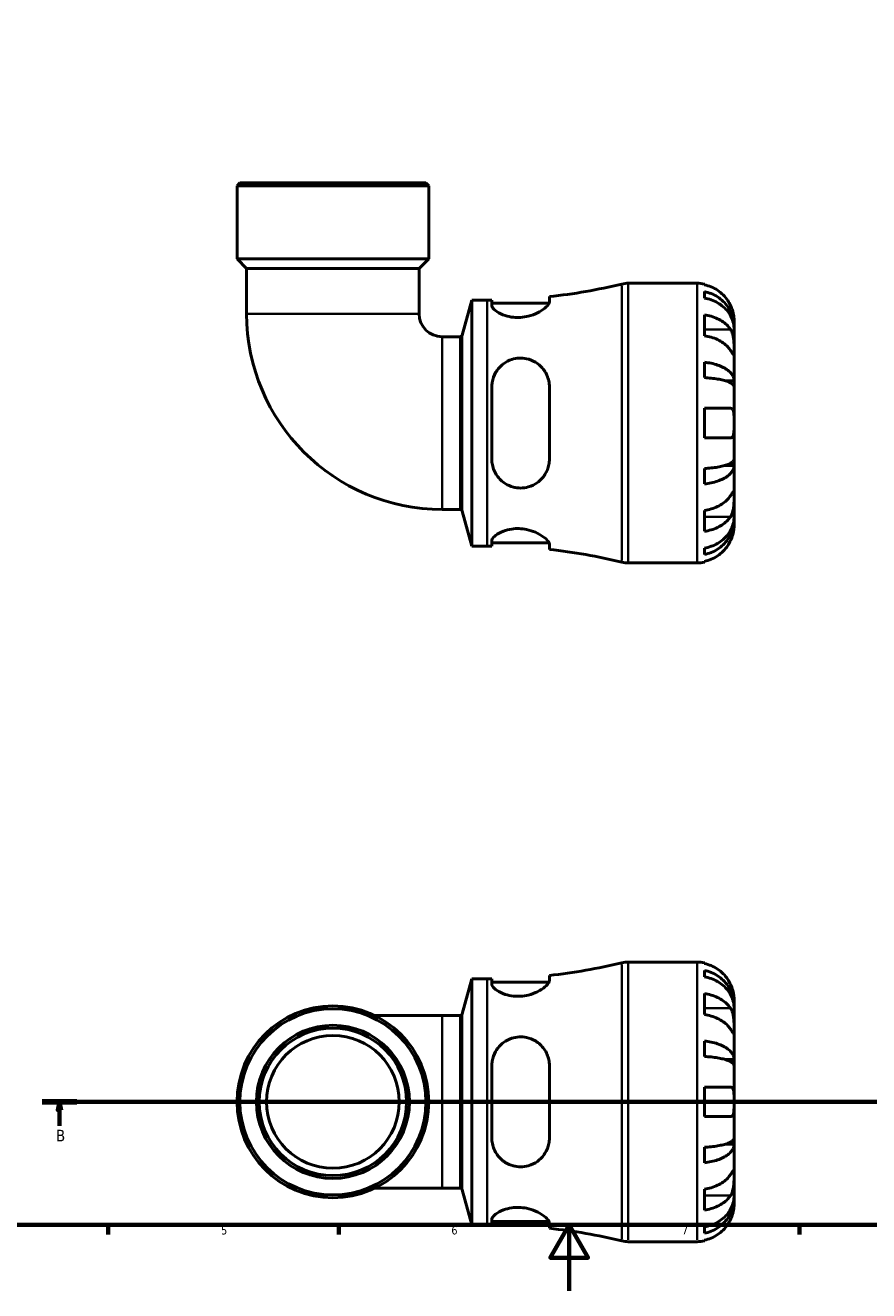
# Model space of a CAD drawing. Header units: millimetres. Extents: x 0 to 902, y 0 to 769.
# Tile 2 of 6: x 255 to 512, y 0 to 385. Entities that reach past the tile are written whole.
import ezdxf

# ---------------------------------------------------------------- set-up
doc = ezdxf.new("R2010")
doc.units = ezdxf.units.MM
doc.linetypes.add('CHAIN', pattern=[0.7087, 0.4724, -0.0591, 0.1181, -0.0591])
for name, color, linetype, lineweight in [('Border (ISO)', 7, 'Continuous', 70), ('Section Line (ISO)', 7, 'CHAIN', 70), ('Visible (ISO)', 7, 'Continuous', 50), ('Visible Narrow (ISO)', 7, 'Continuous', 35)]:
    doc.layers.add(name, color=color, linetype=linetype, lineweight=lineweight)
doc.styles.add('Label Text (ISO)', font='tahoma.ttf')
doc.styles.add('Note Text (ISO)', font='tahoma.ttf')

# ---------------------------------------------------------------- blocks, each defined once
blk = doc.blocks.new('Borders Default Border')
at = {"layer": 'Border (ISO)'}
for p, q in [((280.33, 20), (280.33, 17.1)), ((350.42, 20), (350.42, 17.1)), ((490.58, 20), (490.58, 17.1))]:
    blk.add_line(p, q, dxfattribs=at)
at = {"layer": 'Border (ISO)', "flags": 128}
for points in [[(20, 20), (20, 574), (821, 574), (821, 20), (20, 20)], [(420.5, 0), (420.5, 20), (414.73, 10), (426.27, 10), (420.5, 20)]]:
    blk.add_lwpolyline(points, dxfattribs=at)
at = {"layer": 'Border (ISO)', "color": 232, "true_color": 0xca0064, "char_height": 2.5, "attachment_point": 7, "style": 'Note Text (ISO)'}
for s, insert in [('5', (314.64, 17.05)), ('6', (384.66, 17.05)), ('7', (454.77, 17.1))]:
    blk.add_mtext(s, dxfattribs=dict(at, insert=insert))
blk = doc.blocks.new('2dTransSection0')
at = {"layer": 'Section Line (ISO)', "linetype": 'CHAIN'}
blk.add_line((260.21, 57.4), (609.35, 57.4), dxfattribs=at)
at = {"layer": 'Section Line (ISO)', "linetype": 'Continuous', "lineweight": 140}
for p, q in [((260.21, 57.4), (270.73, 57.4)), ((598.82, 57.4), (609.35, 57.4))]:
    blk.add_line(p, q, dxfattribs=at)
at = {"layer": 'Section Line (ISO)', "linetype": 'Continuous'}
for p, q in [((265.47, 57.4), (264.97, 54.9)), ((264.97, 54.9), (265.97, 54.9)), ((265.47, 54.9), (265.47, 57.4)), ((265.97, 54.9), (265.47, 57.4)), ((265.47, 50.14), (265.47, 54.9)), ((604.09, 57.4), (603.59, 54.9)), ((603.59, 54.9), (604.59, 54.9)), ((604.09, 54.9), (604.09, 57.4)), ((604.59, 54.9), (604.09, 57.4)), ((604.09, 50.14), (604.09, 54.9))]:
    blk.add_line(p, q, dxfattribs=at)
at = {"layer": 'Section Line (ISO)', "linetype": 'Continuous', "flags": 128}
for points in [[(265.97, 54.9), (265.47, 57.4), (264.97, 54.9), (265.97, 54.9)], [(604.59, 54.9), (604.09, 57.4), (603.59, 54.9), (604.59, 54.9)]]:
    blk.add_lwpolyline(points, dxfattribs=at)
at = {"layer": 'Section Line (ISO)'}
for points in [[(265.97, 54.9), (265.47, 57.4), (264.97, 54.9), (265.97, 54.9)], [(604.59, 54.9), (604.09, 57.4), (603.59, 54.9), (604.59, 54.9)]]:
    blk.add_solid(points, dxfattribs=at)
at = {"layer": 'Section Line (ISO)', "char_height": 3.5, "attachment_point": 7, "style": 'Label Text (ISO)'}
for insert in [(264.4, 45.4), (603.02, 45.4)]:
    blk.add_mtext('B', dxfattribs=dict(at, insert=insert))

msp = doc.modelspace()

# ---------------------------------------------------------------- linework, layer by layer
at = {"layer": 'Visible (ISO)'}
for p, q in [((320.342, 336.741), (319.492, 335.891)), ((377.791, 335.891), (319.492, 335.891)), ((319.492, 313.641), (319.492, 335.891)), ((320.342, 336.741), (376.941, 336.741)), ((376.941, 336.741), (377.791, 335.891)), ((377.791, 313.641), (377.791, 335.891)), ((377.791, 313.641), (319.492, 313.641)), ((322.407, 310.726), (319.492, 313.641)), ((374.876, 310.726), (377.791, 313.641)), ((322.407, 310.726), (322.407, 296.945)), ((374.876, 310.726), (322.407, 310.726)), ((374.876, 310.726), (374.876, 296.945)), ((438.484, 306.241), (459.392, 306.241)), ((461.642, 306.014), (461.642, 305.774)), ((387.995, 290.48), (390.852, 301.141)), ((390.852, 226.341), (390.852, 301.141)), ((390.852, 301.141), (395.592, 301.141)), ((396.977, 301.147), (396.977, 299.493)), ((396.977, 300.141), (414.383, 300.141)), ((414.477, 300.559), (414.477, 302.167)), ((461.642, 303.698), (461.642, 301.753)), ((461.642, 296.645), (461.642, 290.281)), ((470.642, 292.98), (470.607, 292.98)), ((470.642, 292.98), (470.642, 294.991)), ((470.642, 292.215), (470.642, 292.98)), ((381.846, 289.976), (387.338, 289.976)), ((470.642, 285.838), (470.642, 292.215)), ((470.642, 276.618), (470.642, 285.838)), ((461.642, 282.236), (461.642, 277.542)), ((396.977, 274.741), (396.977, 252.741)), ((414.477, 252.741), (414.477, 274.741)), ((470.642, 276.618), (467.913, 276.618)), ((470.642, 274.77), (470.642, 276.618)), ((470.642, 263.741), (470.642, 274.77)), ((461.642, 268.241), (461.642, 259.241)), ((470.642, 252.712), (470.642, 263.741)), ((470.642, 250.865), (467.913, 250.865)), ((470.642, 250.865), (470.642, 252.712)), ((470.642, 241.644), (470.642, 250.865)), ((461.642, 249.941), (461.642, 245.246)), ((470.642, 235.268), (470.642, 241.644)), ((381.846, 237.507), (387.338, 237.507)), ((387.995, 237.003), (390.852, 226.341)), ((461.642, 237.202), (461.642, 230.838)), ((470.642, 234.502), (470.642, 235.268)), ((470.642, 234.502), (470.607, 234.502)), ((470.642, 232.491), (470.642, 234.502)), ((396.977, 227.99), (396.977, 226.336)), ((396.977, 227.341), (414.383, 227.341)), ((390.852, 226.341), (395.592, 226.341)), ((414.477, 225.316), (414.477, 226.924)), ((461.642, 225.729), (461.642, 223.785)), ((438.484, 221.241), (459.392, 221.241)), ((461.642, 221.709), (461.642, 221.469)), ((438.484, 99.901), (459.392, 99.901)), ((461.642, 99.674), (461.642, 99.433)), ((461.642, 97.358), (461.642, 95.413)), ((387.995, 84.139), (390.852, 94.801)), ((390.852, 20.001), (390.852, 94.801)), ((390.852, 94.801), (395.592, 94.801)), ((396.977, 94.806), (396.977, 93.152)), ((396.977, 93.801), (414.383, 93.801)), ((414.477, 94.218), (414.477, 95.826)), ((461.642, 90.304), (461.642, 83.94)), ((470.642, 86.64), (470.642, 88.651)), ((470.642, 86.64), (470.607, 86.64)), ((470.642, 85.875), (470.642, 86.64)), ((470.642, 79.498), (470.642, 85.875)), ((381.846, 83.635), (361.347, 83.635)), ((381.846, 83.635), (387.338, 83.635)), ((470.642, 70.278), (470.642, 79.498)), ((461.642, 75.896), (461.642, 71.202)), ((470.642, 70.278), (467.913, 70.278)), ((470.642, 68.43), (470.642, 70.278)), ((396.977, 68.401), (396.977, 46.401)), ((414.477, 46.401), (414.477, 68.401)), ((470.642, 57.401), (470.642, 68.43)), ((461.642, 61.901), (461.642, 52.901)), ((470.642, 46.372), (470.642, 57.401)), ((470.642, 44.524), (470.642, 46.372)), ((461.642, 43.6), (461.642, 38.906)), ((470.642, 44.524), (467.913, 44.524)), ((470.642, 35.304), (470.642, 44.524)), ((470.642, 28.927), (470.642, 35.304)), ((361.347, 31.167), (381.846, 31.167)), ((381.846, 31.167), (387.338, 31.167)), ((461.642, 30.861), (461.642, 24.498)), ((387.995, 30.663), (390.852, 20.001)), ((470.642, 28.162), (470.607, 28.162)), ((470.642, 28.162), (470.642, 28.927)), ((470.642, 26.151), (470.642, 28.162)), ((390.852, 20.001), (395.592, 20.001)), ((396.977, 21.649), (396.977, 19.995)), ((396.977, 21.001), (414.383, 21.001)), ((414.477, 18.976), (414.477, 20.584)), ((461.642, 19.389), (461.642, 17.444)), ((438.484, 14.901), (459.392, 14.901)), ((461.642, 15.368), (461.642, 15.128))]:
    msp.add_line(p, q, dxfattribs=at)
for radius in [29.149, 28.299, 23.273, 22.422, 20.18]:
    msp.add_circle((348.642, 57.401), radius, dxfattribs=at)
for centre, radius, start, end in [((395.592, 475.564), 174.422, 276.2157, 283.56137), ((438.484, 297.741), 8.5, 90, 103.56137), ((459.392, 294.991), 11.25, 78.46304, 90), ((395.592, 475.564), 174.422, 270, 270.45496), ((381.846, 296.945), 59.438, 180, 270), ((381.846, 296.945), 6.97, 180, 270), ((387.338, 290.656), 0.68, 270, 345), ((387.338, 236.827), 0.68, 15, 90), ((395.592, 51.919), 174.422, 89.54504, 90), ((395.592, 51.919), 174.422, 76.43863, 83.7843), ((438.484, 229.741), 8.5, 256.43863, 270), ((459.392, 232.491), 11.25, 270, 281.53696), ((395.592, 269.223), 174.422, 276.2157, 283.56137), ((438.484, 91.401), 8.5, 90, 103.56137), ((459.392, 88.651), 11.25, 78.46304, 90), ((395.592, 269.223), 174.422, 270, 270.45496), ((387.338, 84.315), 0.68, 270, 345), ((387.338, 30.487), 0.68, 15, 90), ((395.592, -154.421), 174.422, 89.54504, 90), ((395.592, -154.421), 174.422, 76.43863, 83.7843), ((438.484, 23.401), 8.5, 256.43863, 270), ((459.392, 26.151), 11.25, 270, 281.53696)]:
    msp.add_arc(centre, radius, start, end, dxfattribs=at)
for points, knots in [([(469.575, 299.491), (469.341, 299.992), (469.059, 300.5), (468.316, 301.616), (467.827, 302.205), (466.844, 303.191), (466.26, 303.68), (465.002, 304.524), (464.328, 304.879), (463.064, 305.404), (462.361, 305.626), (461.642, 305.774)], [5.50227189, 5.50227189, 5.50227189, 5.50227189, 5.66172607, 5.66172607, 5.87111315, 5.87111315, 6.07951382, 6.07951382, 6.28791448, 6.28791448, 6.49007585, 6.49007585, 6.49007585, 6.49007585]), ([(414.477, 300.559), (414.477, 300.393), (414.424, 300.208), (414.115, 299.61), (413.71, 299.154), (412.547, 298.193), (411.77, 297.686), (410.024, 296.831), (409.084, 296.472), (407.31, 296.03), (406.528, 295.903), (404.983, 295.797), (404.242, 295.811), (402.643, 295.978), (401.819, 296.158), (400.066, 296.715), (399.214, 297.133), (397.861, 298.025), (397.378, 298.499), (397.032, 299.128), (396.977, 299.317), (396.977, 299.493)], [-3.0728185, -3.0728185, -3.0728185, -3.0728185, -2.8979189, -2.8979189, -2.5471906, -2.5471906, -2.1792349, -2.1792349, -1.8502715, -1.8502715, -1.6094546, -1.6094546, -1.384018, -1.384018, -1.1093647, -1.1093647, -0.7386253, -0.7386253, -0.3505366, -0.3505366, -0.1706275, -0.1706275, -0.1706275, -0.1706275]), ([(461.642, 303.698), (462.363, 303.555), (463.067, 303.34), (464.332, 302.831), (465.007, 302.489), (466.265, 301.673), (466.849, 301.2), (467.832, 300.247), (468.32, 299.679), (469.162, 298.456), (469.516, 297.8), (470.049, 296.552), (470.277, 295.844), (470.573, 294.396), (470.642, 293.657), (470.642, 292.98)], [0.2134337, 0.2134337, 0.2134337, 0.2134337, 0.41601, 0.41601, 0.6243485, 0.6243485, 0.832687, 0.832687, 1.0415719, 1.0415719, 1.2504568, 1.2504568, 1.4601279, 1.4601279, 1.6697991, 1.6697991, 1.6697991, 1.6697991]), ([(470.642, 292.215), (470.642, 292.817), (470.573, 293.475), (470.277, 294.763), (470.049, 295.394), (469.516, 296.505), (469.162, 297.088), (468.32, 298.176), (467.832, 298.682), (466.849, 299.53), (466.265, 299.951), (465.007, 300.677), (464.332, 300.982), (463.067, 301.435), (462.363, 301.626), (461.642, 301.753)], [5.0161165, 5.0161165, 5.0161165, 5.0161165, 5.2257877, 5.2257877, 5.4354588, 5.4354588, 5.6443437, 5.6443437, 5.8532286, 5.8532286, 6.0615671, 6.0615671, 6.2699056, 6.2699056, 6.472482, 6.472482, 6.472482, 6.472482]), ([(461.642, 296.645), (462.361, 296.54), (463.064, 296.383), (464.328, 296.012), (465.002, 295.761), (466.26, 295.164), (466.844, 294.819), (467.827, 294.121), (468.316, 293.705), (469.059, 292.915), (469.341, 292.556), (469.575, 292.202)], [0.21343841, 0.21343841, 0.21343841, 0.21343841, 0.41559978, 0.41559978, 0.62400044, 0.62400044, 0.8324011, 0.8324011, 1.04178819, 1.04178819, 1.20124236, 1.20124236, 1.20124236, 1.20124236]), ([(470.642, 294.991), (470.642, 294.991), (470.642, 295.05), (470.637, 295.304), (470.63, 295.525), (470.578, 296.083), (470.537, 296.404), (470.407, 297.083), (470.326, 297.426), (470.155, 298.01), (470.08, 298.24), (469.92, 298.681), (469.838, 298.891), (469.693, 299.232), (469.635, 299.362), (469.575, 299.491)], [0, 0, 0, 0, 0.1255823, 0.1255823, 0.27758688, 0.27758688, 0.41565829, 0.41565829, 0.53558864, 0.53558864, 0.6106285, 0.6106285, 0.67830711, 0.67830711, 0.7205994, 0.7205994, 0.7205994, 0.7205994]), ([(469.575, 285.838), (469.341, 286.192), (469.059, 286.552), (468.316, 287.341), (467.827, 287.757), (466.844, 288.455), (466.26, 288.801), (465.002, 289.397), (464.328, 289.648), (463.064, 290.019), (462.361, 290.176), (461.642, 290.281)], [5.50227189, 5.50227189, 5.50227189, 5.50227189, 5.66172607, 5.66172607, 5.87111315, 5.87111315, 6.07951382, 6.07951382, 6.28791448, 6.28791448, 6.49007585, 6.49007585, 6.49007585, 6.49007585]), ([(469.575, 292.202), (469.633, 292.113), (469.69, 292.019), (469.866, 291.702), (469.976, 291.462), (470.176, 290.928), (470.263, 290.635), (470.436, 289.887), (470.505, 289.427), (470.606, 288.395), (470.626, 287.835), (470.644, 286.759), (470.642, 286.259), (470.642, 285.838)], [-0.72474413, -0.72474413, -0.72474413, -0.72474413, -0.68292689, -0.68292689, -0.58946764, -0.58946764, -0.49014387, -0.49014387, -0.34933517, -0.34933517, -0.17856496, -0.17856496, 0, 0, 0, 0]), ([(470.642, 285.838), (470.642, 285.597), (470.642, 285.384), (470.64, 285.011), (470.637, 284.856), (470.616, 284.591), (470.592, 284.516), (470.492, 284.525), (470.419, 284.601), (470.24, 284.839), (470.152, 284.967), (469.949, 285.27), (469.836, 285.442), (469.667, 285.698), (469.621, 285.767), (469.575, 285.838)], [0, 0, 0, 0, 0.10230486, 0.10230486, 0.2116531, 0.2116531, 0.35868741, 0.35868741, 0.49861539, 0.49861539, 0.59613895, 0.59613895, 0.69034298, 0.69034298, 0.72355027, 0.72355027, 0.72355027, 0.72355027]), ([(396.977, 274.741), (396.977, 275.202), (397.013, 275.66), (397.251, 277.162), (397.606, 278.166), (398.718, 280.115), (399.523, 281.032), (401.255, 282.321), (402.106, 282.766), (403.75, 283.299), (404.499, 283.438), (406.032, 283.52), (406.794, 283.459), (408.499, 283.099), (409.401, 282.739), (411.278, 281.618), (412.183, 280.77), (413.553, 278.825), (414.035, 277.734), (414.411, 275.97), (414.477, 275.359), (414.477, 274.741)], [-3.0432113, -3.0432113, -3.0432113, -3.0432113, -2.8981948, -2.8981948, -2.5610378, -2.5610378, -2.1775655, -2.1775655, -1.8826405, -1.8826405, -1.6526804, -1.6526804, -1.4206498, -1.4206498, -1.1178902, -1.1178902, -0.7201261, -0.7201261, -0.3378687, -0.3378687, -0.1434595, -0.1434595, -0.1434595, -0.1434595]), ([(461.642, 282.236), (462.363, 282.161), (463.067, 282.049), (464.332, 281.782), (465.007, 281.602), (466.265, 281.175), (466.849, 280.927), (467.832, 280.427), (468.32, 280.129), (469.162, 279.488), (469.516, 279.145), (470.049, 278.49), (470.277, 278.119), (470.573, 277.36), (470.642, 276.973), (470.642, 276.618)], [0.2134337, 0.2134337, 0.2134337, 0.2134337, 0.41601, 0.41601, 0.6243485, 0.6243485, 0.832687, 0.832687, 1.0415719, 1.0415719, 1.2504568, 1.2504568, 1.4601279, 1.4601279, 1.6697991, 1.6697991, 1.6697991, 1.6697991]), ([(470.642, 274.77), (470.642, 274.945), (470.573, 275.136), (470.277, 275.511), (470.049, 275.694), (469.516, 276.017), (469.162, 276.186), (468.32, 276.502), (467.832, 276.649), (466.849, 276.896), (466.265, 277.018), (465.007, 277.229), (464.332, 277.318), (463.067, 277.449), (462.363, 277.505), (461.642, 277.542)], [5.0161165, 5.0161165, 5.0161165, 5.0161165, 5.2257877, 5.2257877, 5.4354588, 5.4354588, 5.6443437, 5.6443437, 5.8532286, 5.8532286, 6.0615671, 6.0615671, 6.2699056, 6.2699056, 6.472482, 6.472482, 6.472482, 6.472482]), ([(461.642, 268.241), (462.361, 268.241), (463.064, 268.241), (464.328, 268.241), (465.002, 268.241), (466.26, 268.241), (466.844, 268.241), (467.827, 268.241), (468.316, 268.241), (469.059, 268.241), (469.341, 268.241), (469.575, 268.241)], [0.21343841, 0.21343841, 0.21343841, 0.21343841, 0.41559978, 0.41559978, 0.62400044, 0.62400044, 0.8324011, 0.8324011, 1.04178819, 1.04178819, 1.20124236, 1.20124236, 1.20124236, 1.20124236]), ([(469.575, 268.241), (469.647, 268.241), (469.716, 268.233), (469.891, 268.189), (469.991, 268.138), (470.177, 267.978), (470.261, 267.863), (470.435, 267.5), (470.505, 267.217), (470.606, 266.472), (470.626, 265.996), (470.644, 264.924), (470.642, 264.336), (470.642, 263.741)], [-0.71968867, -0.71968867, -0.71968867, -0.71968867, -0.66913349, -0.66913349, -0.58448293, -0.58448293, -0.49008499, -0.49008499, -0.34765985, -0.34765985, -0.17827673, -0.17827673, 0, 0, 0, 0]), ([(470.642, 263.741), (470.642, 263.34), (470.642, 262.941), (470.638, 262.127), (470.633, 261.72), (470.591, 260.855), (470.544, 260.431), (470.39, 259.876), (470.311, 259.698), (470.133, 259.459), (470.044, 259.381), (469.839, 259.272), (469.722, 259.244), (469.588, 259.241), (469.581, 259.241), (469.575, 259.241)], [-3.12621297, -3.12621297, -3.12621297, -3.12621297, -3.00592131, -3.00592131, -2.87295675, -2.87295675, -2.69789372, -2.69789372, -2.58338701, -2.58338701, -2.49547573, -2.49547573, -2.40310236, -2.40310236, -2.39831682, -2.39831682, -2.39831682, -2.39831682]), ([(469.575, 259.241), (469.341, 259.241), (469.059, 259.241), (468.316, 259.241), (467.827, 259.241), (466.844, 259.241), (466.26, 259.241), (465.002, 259.241), (464.328, 259.241), (463.064, 259.241), (462.361, 259.241), (461.642, 259.241)], [5.50227189, 5.50227189, 5.50227189, 5.50227189, 5.66172607, 5.66172607, 5.87111315, 5.87111315, 6.07951382, 6.07951382, 6.28791448, 6.28791448, 6.49007585, 6.49007585, 6.49007585, 6.49007585]), ([(414.477, 252.741), (414.477, 252.186), (414.424, 251.636), (414.115, 250.02), (413.71, 249.004), (412.547, 247.146), (411.77, 246.312), (410.024, 245.052), (409.084, 244.591), (407.31, 244.101), (406.528, 243.992), (404.983, 243.991), (404.242, 244.086), (402.643, 244.503), (401.819, 244.863), (400.066, 245.963), (399.214, 246.784), (397.861, 248.722), (397.378, 249.851), (397.032, 251.604), (396.977, 252.171), (396.977, 252.741)], [-3.0728185, -3.0728185, -3.0728185, -3.0728185, -2.8979189, -2.8979189, -2.5471906, -2.5471906, -2.1792349, -2.1792349, -1.8502715, -1.8502715, -1.6094546, -1.6094546, -1.384018, -1.384018, -1.1093647, -1.1093647, -0.7386253, -0.7386253, -0.3505366, -0.3505366, -0.1706275, -0.1706275, -0.1706275, -0.1706275]), ([(461.642, 249.941), (462.363, 249.978), (463.067, 250.033), (464.332, 250.165), (465.007, 250.253), (466.265, 250.464), (466.849, 250.587), (467.832, 250.833), (468.32, 250.98), (469.162, 251.296), (469.516, 251.466), (470.049, 251.789), (470.277, 251.972), (470.573, 252.346), (470.642, 252.537), (470.642, 252.712)], [0.2134337, 0.2134337, 0.2134337, 0.2134337, 0.41601, 0.41601, 0.6243485, 0.6243485, 0.832687, 0.832687, 1.0415719, 1.0415719, 1.2504568, 1.2504568, 1.4601279, 1.4601279, 1.6697991, 1.6697991, 1.6697991, 1.6697991]), ([(470.642, 250.865), (470.642, 250.51), (470.573, 250.123), (470.277, 249.364), (470.049, 248.992), (469.516, 248.338), (469.162, 247.994), (468.32, 247.353), (467.832, 247.055), (466.849, 246.556), (466.265, 246.308), (465.007, 245.88), (464.332, 245.7), (463.067, 245.434), (462.363, 245.321), (461.642, 245.246)], [5.0161165, 5.0161165, 5.0161165, 5.0161165, 5.2257877, 5.2257877, 5.4354588, 5.4354588, 5.6443437, 5.6443437, 5.8532286, 5.8532286, 6.0615671, 6.0615671, 6.2699056, 6.2699056, 6.472482, 6.472482, 6.472482, 6.472482]), ([(469.575, 241.644), (469.633, 241.733), (469.69, 241.82), (469.866, 242.087), (469.976, 242.254), (470.176, 242.55), (470.263, 242.675), (470.436, 242.902), (470.505, 242.968), (470.606, 242.954), (470.626, 242.84), (470.644, 242.398), (470.642, 242.065), (470.642, 241.644)], [-0.72474413, -0.72474413, -0.72474413, -0.72474413, -0.68292689, -0.68292689, -0.58946764, -0.58946764, -0.49014387, -0.49014387, -0.34933517, -0.34933517, -0.17856496, -0.17856496, 0, 0, 0, 0]), ([(461.642, 237.202), (462.361, 237.306), (463.064, 237.463), (464.328, 237.835), (465.002, 238.085), (466.26, 238.682), (466.844, 239.028), (467.827, 239.725), (468.316, 240.142), (469.059, 240.931), (469.341, 241.29), (469.575, 241.644)], [0.21343841, 0.21343841, 0.21343841, 0.21343841, 0.41559978, 0.41559978, 0.62400044, 0.62400044, 0.8324011, 0.8324011, 1.04178819, 1.04178819, 1.20124236, 1.20124236, 1.20124236, 1.20124236]), ([(470.642, 241.644), (470.642, 241.403), (470.642, 241.135), (470.64, 240.537), (470.637, 240.206), (470.616, 239.394), (470.592, 238.908), (470.492, 237.957), (470.419, 237.502), (470.24, 236.768), (470.152, 236.483), (469.949, 235.957), (469.836, 235.719), (469.667, 235.425), (469.621, 235.351), (469.575, 235.28)], [0, 0, 0, 0, 0.10230486, 0.10230486, 0.2116531, 0.2116531, 0.35868741, 0.35868741, 0.49861539, 0.49861539, 0.59613895, 0.59613895, 0.69034298, 0.69034298, 0.72355027, 0.72355027, 0.72355027, 0.72355027]), ([(469.575, 235.28), (469.341, 234.926), (469.059, 234.567), (468.316, 233.778), (467.827, 233.362), (466.844, 232.664), (466.26, 232.318), (465.002, 231.721), (464.328, 231.471), (463.064, 231.099), (462.361, 230.942), (461.642, 230.838)], [5.50227189, 5.50227189, 5.50227189, 5.50227189, 5.66172607, 5.66172607, 5.87111315, 5.87111315, 6.07951382, 6.07951382, 6.28791448, 6.28791448, 6.49007585, 6.49007585, 6.49007585, 6.49007585]), ([(461.642, 225.729), (462.363, 225.857), (463.067, 226.048), (464.332, 226.5), (465.007, 226.805), (466.265, 227.531), (466.849, 227.952), (467.832, 228.8), (468.32, 229.306), (469.162, 230.395), (469.516, 230.978), (470.049, 232.089), (470.277, 232.719), (470.573, 234.008), (470.642, 234.665), (470.642, 235.268)], [0.2134337, 0.2134337, 0.2134337, 0.2134337, 0.41601, 0.41601, 0.6243485, 0.6243485, 0.832687, 0.832687, 1.0415719, 1.0415719, 1.2504568, 1.2504568, 1.4601279, 1.4601279, 1.6697991, 1.6697991, 1.6697991, 1.6697991]), ([(396.977, 227.99), (396.977, 228.131), (397.013, 228.282), (397.251, 228.806), (397.606, 229.209), (398.718, 230.067), (399.523, 230.521), (401.255, 231.173), (402.106, 231.402), (403.75, 231.639), (404.499, 231.683), (406.032, 231.633), (406.794, 231.539), (408.499, 231.185), (409.401, 230.888), (411.278, 230.083), (412.183, 229.54), (413.553, 228.492), (414.035, 227.984), (414.411, 227.316), (414.477, 227.109), (414.477, 226.924)], [-3.0432113, -3.0432113, -3.0432113, -3.0432113, -2.8981948, -2.8981948, -2.5610378, -2.5610378, -2.1775655, -2.1775655, -1.8826405, -1.8826405, -1.6526804, -1.6526804, -1.4206498, -1.4206498, -1.1178902, -1.1178902, -0.7201261, -0.7201261, -0.3378687, -0.3378687, -0.1434595, -0.1434595, -0.1434595, -0.1434595]), ([(470.642, 234.502), (470.642, 233.826), (470.573, 233.086), (470.277, 231.639), (470.049, 230.93), (469.516, 229.682), (469.162, 229.027), (468.32, 227.804), (467.832, 227.236), (466.849, 226.283), (466.265, 225.81), (465.007, 224.994), (464.332, 224.651), (463.067, 224.143), (462.363, 223.928), (461.642, 223.785)], [5.0161165, 5.0161165, 5.0161165, 5.0161165, 5.2257877, 5.2257877, 5.4354588, 5.4354588, 5.6443437, 5.6443437, 5.8532286, 5.8532286, 6.0615671, 6.0615671, 6.2699056, 6.2699056, 6.472482, 6.472482, 6.472482, 6.472482]), ([(469.575, 227.991), (469.647, 228.146), (469.716, 228.303), (469.891, 228.723), (469.991, 228.986), (470.177, 229.538), (470.261, 229.823), (470.435, 230.509), (470.505, 230.889), (470.606, 231.613), (470.626, 231.927), (470.644, 232.374), (470.642, 232.491), (470.642, 232.491)], [-0.71968867, -0.71968867, -0.71968867, -0.71968867, -0.66913349, -0.66913349, -0.58448293, -0.58448293, -0.49008499, -0.49008499, -0.34765985, -0.34765985, -0.17827673, -0.17827673, 0, 0, 0, 0]), ([(461.642, 221.709), (462.361, 221.857), (463.064, 222.079), (464.328, 222.604), (465.002, 222.958), (466.26, 223.802), (466.844, 224.291), (467.827, 225.278), (468.316, 225.867), (469.059, 226.983), (469.341, 227.491), (469.575, 227.991)], [0.21343841, 0.21343841, 0.21343841, 0.21343841, 0.41559978, 0.41559978, 0.62400044, 0.62400044, 0.8324011, 0.8324011, 1.04178819, 1.04178819, 1.20124236, 1.20124236, 1.20124236, 1.20124236]), ([(469.575, 93.151), (469.341, 93.651), (469.059, 94.159), (468.316, 95.276), (467.827, 95.864), (466.844, 96.851), (466.26, 97.34), (465.002, 98.184), (464.328, 98.539), (463.064, 99.064), (462.361, 99.286), (461.642, 99.433)], [5.50227189, 5.50227189, 5.50227189, 5.50227189, 5.66172607, 5.66172607, 5.87111315, 5.87111315, 6.07951382, 6.07951382, 6.28791448, 6.28791448, 6.49007585, 6.49007585, 6.49007585, 6.49007585]), ([(461.642, 97.358), (462.363, 97.215), (463.067, 96.999), (464.332, 96.491), (465.007, 96.148), (466.265, 95.333), (466.849, 94.86), (467.832, 93.907), (468.32, 93.338), (469.162, 92.115), (469.516, 91.46), (470.049, 90.212), (470.277, 89.503), (470.573, 88.056), (470.642, 87.317), (470.642, 86.64)], [0.2134337, 0.2134337, 0.2134337, 0.2134337, 0.41601, 0.41601, 0.6243485, 0.6243485, 0.832687, 0.832687, 1.0415719, 1.0415719, 1.2504568, 1.2504568, 1.4601279, 1.4601279, 1.6697991, 1.6697991, 1.6697991, 1.6697991]), ([(414.477, 94.218), (414.477, 94.052), (414.424, 93.868), (414.115, 93.269), (413.71, 92.813), (412.547, 91.852), (411.77, 91.346), (410.024, 90.491), (409.084, 90.132), (407.31, 89.69), (406.528, 89.562), (404.983, 89.456), (404.242, 89.471), (402.643, 89.638), (401.819, 89.818), (400.066, 90.375), (399.214, 90.793), (397.861, 91.685), (397.378, 92.159), (397.032, 92.788), (396.977, 92.977), (396.977, 93.152)], [-3.0728185, -3.0728185, -3.0728185, -3.0728185, -2.8979189, -2.8979189, -2.5471906, -2.5471906, -2.1792349, -2.1792349, -1.8502715, -1.8502715, -1.6094546, -1.6094546, -1.384018, -1.384018, -1.1093647, -1.1093647, -0.7386253, -0.7386253, -0.3505366, -0.3505366, -0.1706275, -0.1706275, -0.1706275, -0.1706275]), ([(470.642, 85.875), (470.642, 86.477), (470.573, 87.135), (470.277, 88.423), (470.049, 89.053), (469.516, 90.164), (469.162, 90.747), (468.32, 91.836), (467.832, 92.342), (466.849, 93.19), (466.265, 93.611), (465.007, 94.337), (464.332, 94.642), (463.067, 95.094), (462.363, 95.286), (461.642, 95.413)], [5.0161165, 5.0161165, 5.0161165, 5.0161165, 5.2257877, 5.2257877, 5.4354588, 5.4354588, 5.6443437, 5.6443437, 5.8532286, 5.8532286, 6.0615671, 6.0615671, 6.2699056, 6.2699056, 6.472482, 6.472482, 6.472482, 6.472482]), ([(470.642, 88.651), (470.642, 88.651), (470.642, 88.705), (470.638, 88.927), (470.633, 89.106), (470.591, 89.65), (470.544, 90.049), (470.39, 90.816), (470.311, 91.142), (470.133, 91.741), (470.044, 92.006), (469.839, 92.553), (469.722, 92.832), (469.588, 93.122), (469.581, 93.137), (469.575, 93.151)], [-3.12621297, -3.12621297, -3.12621297, -3.12621297, -3.00592131, -3.00592131, -2.87295675, -2.87295675, -2.69789372, -2.69789372, -2.58338701, -2.58338701, -2.49547573, -2.49547573, -2.40310236, -2.40310236, -2.39831682, -2.39831682, -2.39831682, -2.39831682]), ([(461.642, 90.304), (462.361, 90.2), (463.064, 90.043), (464.328, 89.672), (465.002, 89.421), (466.26, 88.824), (466.844, 88.478), (467.827, 87.781), (468.316, 87.364), (469.059, 86.575), (469.341, 86.216), (469.575, 85.862)], [0.21343841, 0.21343841, 0.21343841, 0.21343841, 0.41559978, 0.41559978, 0.62400044, 0.62400044, 0.8324011, 0.8324011, 1.04178819, 1.04178819, 1.20124236, 1.20124236, 1.20124236, 1.20124236]), ([(469.575, 85.862), (469.633, 85.773), (469.69, 85.679), (469.866, 85.362), (469.976, 85.122), (470.176, 84.588), (470.263, 84.294), (470.436, 83.547), (470.505, 83.087), (470.606, 82.055), (470.626, 81.494), (470.644, 80.419), (470.642, 79.919), (470.642, 79.498)], [-0.72474413, -0.72474413, -0.72474413, -0.72474413, -0.68292689, -0.68292689, -0.58946764, -0.58946764, -0.49014387, -0.49014387, -0.34933517, -0.34933517, -0.17856496, -0.17856496, 0, 0, 0, 0]), ([(469.575, 79.498), (469.341, 79.852), (469.059, 80.211), (468.316, 81), (467.827, 81.417), (466.844, 82.114), (466.26, 82.46), (465.002, 83.057), (464.328, 83.308), (463.064, 83.679), (462.361, 83.836), (461.642, 83.94)], [5.50227189, 5.50227189, 5.50227189, 5.50227189, 5.66172607, 5.66172607, 5.87111315, 5.87111315, 6.07951382, 6.07951382, 6.28791448, 6.28791448, 6.49007585, 6.49007585, 6.49007585, 6.49007585]), ([(396.977, 68.401), (396.977, 68.861), (397.013, 69.32), (397.251, 70.822), (397.606, 71.826), (398.718, 73.774), (399.523, 74.691), (401.255, 75.98), (402.106, 76.426), (403.75, 76.958), (404.499, 77.098), (406.032, 77.18), (406.794, 77.118), (408.499, 76.759), (409.401, 76.398), (411.278, 75.278), (412.183, 74.43), (413.553, 72.484), (414.035, 71.394), (414.411, 69.63), (414.477, 69.019), (414.477, 68.401)], [-3.0432113, -3.0432113, -3.0432113, -3.0432113, -2.8981948, -2.8981948, -2.5610378, -2.5610378, -2.1775655, -2.1775655, -1.8826405, -1.8826405, -1.6526804, -1.6526804, -1.4206498, -1.4206498, -1.1178902, -1.1178902, -0.7201261, -0.7201261, -0.3378687, -0.3378687, -0.1434595, -0.1434595, -0.1434595, -0.1434595]), ([(470.642, 79.498), (470.642, 79.257), (470.642, 79.044), (470.64, 78.67), (470.637, 78.516), (470.616, 78.25), (470.592, 78.176), (470.492, 78.184), (470.419, 78.26), (470.24, 78.499), (470.152, 78.627), (469.949, 78.93), (469.836, 79.101), (469.667, 79.358), (469.621, 79.427), (469.575, 79.498)], [0, 0, 0, 0, 0.10230486, 0.10230486, 0.2116531, 0.2116531, 0.35868741, 0.35868741, 0.49861539, 0.49861539, 0.59613895, 0.59613895, 0.69034298, 0.69034298, 0.72355027, 0.72355027, 0.72355027, 0.72355027]), ([(461.642, 75.896), (462.363, 75.821), (463.067, 75.708), (464.332, 75.442), (465.007, 75.262), (466.265, 74.834), (466.849, 74.587), (467.832, 74.087), (468.32, 73.789), (469.162, 73.148), (469.516, 72.804), (470.049, 72.15), (470.277, 71.779), (470.573, 71.02), (470.642, 70.632), (470.642, 70.278)], [0.2134337, 0.2134337, 0.2134337, 0.2134337, 0.41601, 0.41601, 0.6243485, 0.6243485, 0.832687, 0.832687, 1.0415719, 1.0415719, 1.2504568, 1.2504568, 1.4601279, 1.4601279, 1.6697991, 1.6697991, 1.6697991, 1.6697991]), ([(470.642, 68.43), (470.642, 68.605), (470.573, 68.796), (470.277, 69.17), (470.049, 69.354), (469.516, 69.676), (469.162, 69.846), (468.32, 70.162), (467.832, 70.309), (466.849, 70.556), (466.265, 70.678), (465.007, 70.889), (464.332, 70.977), (463.067, 71.109), (462.363, 71.165), (461.642, 71.202)], [5.0161165, 5.0161165, 5.0161165, 5.0161165, 5.2257877, 5.2257877, 5.4354588, 5.4354588, 5.6443437, 5.6443437, 5.8532286, 5.8532286, 6.0615671, 6.0615671, 6.2699056, 6.2699056, 6.472482, 6.472482, 6.472482, 6.472482]), ([(461.642, 61.901), (462.361, 61.901), (463.064, 61.901), (464.328, 61.901), (465.002, 61.901), (466.26, 61.901), (466.844, 61.901), (467.827, 61.901), (468.316, 61.901), (469.059, 61.901), (469.341, 61.901), (469.575, 61.901)], [0.21343841, 0.21343841, 0.21343841, 0.21343841, 0.41559978, 0.41559978, 0.62400044, 0.62400044, 0.8324011, 0.8324011, 1.04178819, 1.04178819, 1.20124236, 1.20124236, 1.20124236, 1.20124236]), ([(469.575, 61.901), (469.672, 61.901), (469.764, 61.886), (469.933, 61.826), (470.01, 61.782), (470.169, 61.644), (470.245, 61.544), (470.427, 61.193), (470.504, 60.892), (470.606, 60.123), (470.626, 59.651), (470.644, 58.585), (470.642, 57.997), (470.642, 57.401)], [-0.72877811, -0.72877811, -0.72877811, -0.72877811, -0.65864576, -0.65864576, -0.58948737, -0.58948737, -0.50282865, -0.50282865, -0.34782332, -0.34782332, -0.17870564, -0.17870564, 0, 0, 0, 0]), ([(470.642, 57.401), (470.642, 56.982), (470.642, 56.566), (470.637, 55.677), (470.63, 55.216), (470.578, 54.427), (470.537, 54.096), (470.407, 53.579), (470.326, 53.384), (470.155, 53.145), (470.08, 53.072), (469.92, 52.969), (469.838, 52.936), (469.693, 52.907), (469.635, 52.901), (469.575, 52.901)], [0, 0, 0, 0, 0.1255823, 0.1255823, 0.27758688, 0.27758688, 0.41565829, 0.41565829, 0.53558864, 0.53558864, 0.6106285, 0.6106285, 0.67830711, 0.67830711, 0.7205994, 0.7205994, 0.7205994, 0.7205994]), ([(469.575, 52.901), (469.341, 52.901), (469.059, 52.901), (468.316, 52.901), (467.827, 52.901), (466.844, 52.901), (466.26, 52.901), (465.002, 52.901), (464.328, 52.901), (463.064, 52.901), (462.361, 52.901), (461.642, 52.901)], [5.50227189, 5.50227189, 5.50227189, 5.50227189, 5.66172607, 5.66172607, 5.87111315, 5.87111315, 6.07951382, 6.07951382, 6.28791448, 6.28791448, 6.49007585, 6.49007585, 6.49007585, 6.49007585]), ([(414.477, 46.401), (414.477, 45.846), (414.424, 45.296), (414.115, 43.679), (413.71, 42.664), (412.547, 40.806), (411.77, 39.972), (410.024, 38.712), (409.084, 38.251), (407.31, 37.76), (406.528, 37.651), (404.983, 37.651), (404.242, 37.746), (402.643, 38.162), (401.819, 38.522), (400.066, 39.623), (399.214, 40.444), (397.861, 42.382), (397.378, 43.511), (397.032, 45.264), (396.977, 45.83), (396.977, 46.401)], [-3.0728185, -3.0728185, -3.0728185, -3.0728185, -2.8979189, -2.8979189, -2.5471906, -2.5471906, -2.1792349, -2.1792349, -1.8502715, -1.8502715, -1.6094546, -1.6094546, -1.384018, -1.384018, -1.1093647, -1.1093647, -0.7386253, -0.7386253, -0.3505366, -0.3505366, -0.1706275, -0.1706275, -0.1706275, -0.1706275]), ([(461.642, 43.6), (462.363, 43.637), (463.067, 43.693), (464.332, 43.824), (465.007, 43.913), (466.265, 44.124), (466.849, 44.246), (467.832, 44.493), (468.32, 44.64), (469.162, 44.956), (469.516, 45.126), (470.049, 45.448), (470.277, 45.632), (470.573, 46.006), (470.642, 46.197), (470.642, 46.372)], [0.2134337, 0.2134337, 0.2134337, 0.2134337, 0.41601, 0.41601, 0.6243485, 0.6243485, 0.832687, 0.832687, 1.0415719, 1.0415719, 1.2504568, 1.2504568, 1.4601279, 1.4601279, 1.6697991, 1.6697991, 1.6697991, 1.6697991]), ([(470.642, 44.524), (470.642, 44.17), (470.573, 43.782), (470.277, 43.023), (470.049, 42.652), (469.516, 41.998), (469.162, 41.654), (468.32, 41.013), (467.832, 40.715), (466.849, 40.215), (466.265, 39.967), (465.007, 39.54), (464.332, 39.36), (463.067, 39.094), (462.363, 38.981), (461.642, 38.906)], [5.0161165, 5.0161165, 5.0161165, 5.0161165, 5.2257877, 5.2257877, 5.4354588, 5.4354588, 5.6443437, 5.6443437, 5.8532286, 5.8532286, 6.0615671, 6.0615671, 6.2699056, 6.2699056, 6.472482, 6.472482, 6.472482, 6.472482]), ([(461.642, 30.861), (462.361, 30.966), (463.064, 31.123), (464.328, 31.494), (465.002, 31.745), (466.26, 32.342), (466.844, 32.688), (467.827, 33.385), (468.316, 33.801), (469.059, 34.591), (469.341, 34.95), (469.575, 35.304)], [0.21343841, 0.21343841, 0.21343841, 0.21343841, 0.41559978, 0.41559978, 0.62400044, 0.62400044, 0.8324011, 0.8324011, 1.04178819, 1.04178819, 1.20124236, 1.20124236, 1.20124236, 1.20124236]), ([(469.575, 35.304), (469.633, 35.393), (469.69, 35.479), (469.866, 35.747), (469.976, 35.913), (470.176, 36.209), (470.263, 36.335), (470.436, 36.561), (470.505, 36.628), (470.606, 36.614), (470.626, 36.5), (470.644, 36.058), (470.642, 35.725), (470.642, 35.304)], [-0.72474413, -0.72474413, -0.72474413, -0.72474413, -0.68292689, -0.68292689, -0.58946764, -0.58946764, -0.49014387, -0.49014387, -0.34933517, -0.34933517, -0.17856496, -0.17856496, 0, 0, 0, 0]), ([(470.642, 35.304), (470.642, 35.063), (470.642, 34.795), (470.64, 34.197), (470.637, 33.865), (470.616, 33.054), (470.592, 32.568), (470.492, 31.617), (470.419, 31.162), (470.24, 30.428), (470.152, 30.142), (469.949, 29.617), (469.836, 29.378), (469.667, 29.085), (469.621, 29.011), (469.575, 28.94)], [0, 0, 0, 0, 0.10230486, 0.10230486, 0.2116531, 0.2116531, 0.35868741, 0.35868741, 0.49861539, 0.49861539, 0.59613895, 0.59613895, 0.69034298, 0.69034298, 0.72355027, 0.72355027, 0.72355027, 0.72355027]), ([(469.575, 28.94), (469.341, 28.586), (469.059, 28.227), (468.316, 27.437), (467.827, 27.021), (466.844, 26.324), (466.26, 25.978), (465.002, 25.381), (464.328, 25.13), (463.064, 24.759), (462.361, 24.602), (461.642, 24.498)], [5.50227189, 5.50227189, 5.50227189, 5.50227189, 5.66172607, 5.66172607, 5.87111315, 5.87111315, 6.07951382, 6.07951382, 6.28791448, 6.28791448, 6.49007585, 6.49007585, 6.49007585, 6.49007585]), ([(461.642, 19.389), (462.363, 19.516), (463.067, 19.708), (464.332, 20.16), (465.007, 20.465), (466.265, 21.191), (466.849, 21.612), (467.832, 22.46), (468.32, 22.966), (469.162, 24.054), (469.516, 24.637), (470.049, 25.749), (470.277, 26.379), (470.573, 27.667), (470.642, 28.325), (470.642, 28.927)], [0.2134337, 0.2134337, 0.2134337, 0.2134337, 0.41601, 0.41601, 0.6243485, 0.6243485, 0.832687, 0.832687, 1.0415719, 1.0415719, 1.2504568, 1.2504568, 1.4601279, 1.4601279, 1.6697991, 1.6697991, 1.6697991, 1.6697991]), ([(470.642, 28.162), (470.642, 27.485), (470.573, 26.746), (470.277, 25.299), (470.049, 24.59), (469.516, 23.342), (469.162, 22.687), (468.32, 21.463), (467.832, 20.895), (466.849, 19.942), (466.265, 19.469), (465.007, 18.654), (464.332, 18.311), (463.067, 17.803), (462.363, 17.587), (461.642, 17.444)], [5.0161165, 5.0161165, 5.0161165, 5.0161165, 5.2257877, 5.2257877, 5.4354588, 5.4354588, 5.6443437, 5.6443437, 5.8532286, 5.8532286, 6.0615671, 6.0615671, 6.2699056, 6.2699056, 6.472482, 6.472482, 6.472482, 6.472482]), ([(396.977, 21.649), (396.977, 21.791), (397.013, 21.942), (397.251, 22.466), (397.606, 22.868), (398.718, 23.726), (399.523, 24.181), (401.255, 24.832), (402.106, 25.061), (403.75, 25.299), (404.499, 25.343), (406.032, 25.293), (406.794, 25.199), (408.499, 24.845), (409.401, 24.548), (411.278, 23.742), (412.183, 23.2), (413.553, 22.151), (414.035, 21.643), (414.411, 20.975), (414.477, 20.768), (414.477, 20.584)], [-3.0432113, -3.0432113, -3.0432113, -3.0432113, -2.8981948, -2.8981948, -2.5610378, -2.5610378, -2.1775655, -2.1775655, -1.8826405, -1.8826405, -1.6526804, -1.6526804, -1.4206498, -1.4206498, -1.1178902, -1.1178902, -0.7201261, -0.7201261, -0.3378687, -0.3378687, -0.1434595, -0.1434595, -0.1434595, -0.1434595]), ([(469.575, 21.651), (469.647, 21.806), (469.716, 21.962), (469.891, 22.383), (469.991, 22.646), (470.177, 23.198), (470.261, 23.482), (470.435, 24.169), (470.505, 24.548), (470.606, 25.272), (470.626, 25.586), (470.644, 26.033), (470.642, 26.151), (470.642, 26.151)], [-0.71968867, -0.71968867, -0.71968867, -0.71968867, -0.66913349, -0.66913349, -0.58448293, -0.58448293, -0.49008499, -0.49008499, -0.34765985, -0.34765985, -0.17827673, -0.17827673, 0, 0, 0, 0]), ([(461.642, 15.368), (462.361, 15.516), (463.064, 15.738), (464.328, 16.263), (465.002, 16.618), (466.26, 17.462), (466.844, 17.951), (467.827, 18.937), (468.316, 19.526), (469.059, 20.642), (469.341, 21.151), (469.575, 21.651)], [0.21343841, 0.21343841, 0.21343841, 0.21343841, 0.41559978, 0.41559978, 0.62400044, 0.62400044, 0.8324011, 0.8324011, 1.04178819, 1.04178819, 1.20124236, 1.20124236, 1.20124236, 1.20124236])]:
    msp.add_open_spline(points, degree=3, knots=knots, dxfattribs=at)
at = {"layer": 'Visible Narrow (ISO)'}
for p, q in [((436.491, 221.999), (436.491, 305.484)), ((438.484, 305.718), (438.484, 221.765)), ((459.392, 221.765), (459.392, 305.718)), ((395.592, 226.802), (395.592, 300.681)), ((322.73, 296.945), (374.553, 296.945)), ((381.846, 237.83), (381.846, 289.653)), ((387.338, 237.83), (387.338, 289.653)), ((387.995, 290.15), (387.995, 237.332)), ((469.178, 292.202), (462.038, 292.202)), ((469.178, 235.28), (462.038, 235.28)), ((436.491, 15.658), (436.491, 99.144)), ((438.484, 99.378), (438.484, 15.424)), ((459.392, 15.424), (459.392, 99.378)), ((395.592, 20.461), (395.592, 94.341)), ((469.178, 85.862), (462.038, 85.862)), ((381.846, 31.49), (381.846, 83.312)), ((387.338, 31.49), (387.338, 83.312)), ((387.995, 83.81), (387.995, 30.992)), ((469.178, 28.94), (462.038, 28.94))]:
    msp.add_line(p, q, dxfattribs=at)

# ---------------------------------------------------------------- block references
msp.add_blockref('Borders Default Border', (0, 0))
at = {"layer": 'Section Line (ISO)'}
msp.add_blockref('2dTransSection0', (0, 0), dxfattribs=at)

doc.saveas('drawing.dxf')
